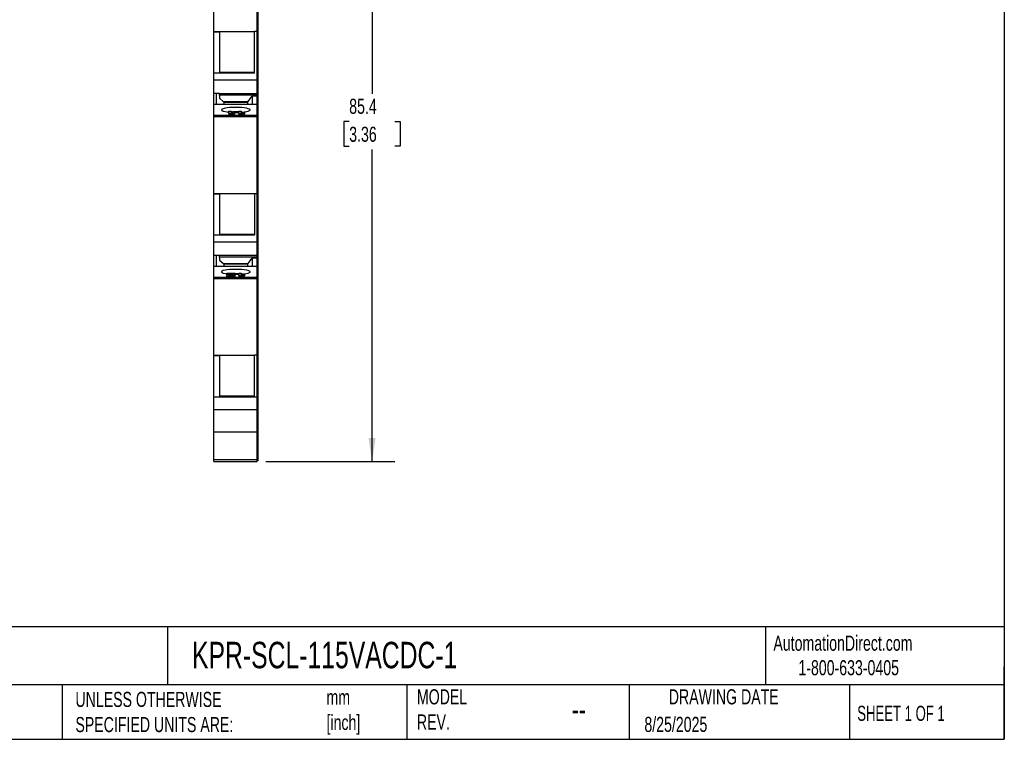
# Model space of a CAD drawing. Header units: millimetres. Extents: x 6 to 273, y 6 to 210.
# Tile 2 of 4: x 135 to 273, y 6 to 107. Entities that reach past the tile are written whole.
import ezdxf

# ---------------------------------------------------------------- set-up
doc = ezdxf.new("R2010")
doc.units = ezdxf.units.MM
doc.linetypes.add('SLD-Solid', pattern=[0])
doc.layers.add('DIMENSIONS', color=140, linetype='SLD-Solid', lineweight=25)
doc.layers.add('TEXT', color=140, linetype='SLD-Solid', lineweight=25)
doc.styles.add('SLDTEXTSTYLE0', font='TXT', dxfattribs={"width": 0.7})
doc.styles.add('SLDTEXTSTYLE1', font='TXT', dxfattribs={"width": 0.65})
doc.dimstyles.new('SLDDIMSTYLE0', dxfattribs={"dimtxt": 2.158008, "dimasz": 3.302, "dimexe": 0, "dimexo": 0.0625, "dimgap": 0.539502, "dimtad": 0, "dimtih": 1, "dimtoh": 1, "dimdec": 1, "dimrnd": 1e-09, "dimzin": 12, "dimdsep": 46, "dimtxsty": 'SLDTEXTSTYLE0', "dimsah": 1, "dimcen": 0.09, "dimadec": 0, "dimazin": 3, "dimtfac": 1, "dimtdec": 1, "dimtofl": 0, "dimtmove": 0, "dimatfit": 3, "dimfxl": 0, "dimfrac": 2, "dimtolj": 1, "dimtzin": 12, "dimarcsym": 0})

# ---------------------------------------------------------------- blocks, each defined once
blk = doc.blocks.new('_D_2')
at = {"layer": 'DIMENSIONS'}
for p, q in [((169.62, 130.66), (187.62, 130.66)), ((184.45, 130.66), (184.45, 96.81)), ((181.24, 92.9), (180.51, 92.9)), ((180.51, 92.9), (180.51, 89.47)), ((187.65, 92.9), (188.38, 92.9)), ((188.38, 92.9), (188.38, 89.47)), ((180.51, 89.47), (181.24, 89.47)), ((184.45, 45.27), (184.45, 88.98)), ((188.38, 89.47), (187.65, 89.47)), ((169.57, 45.27), (187.62, 45.27))]:
    blk.add_line(p, q, dxfattribs=at)
for points in [[(184.45, 130.66), (183.94, 127.36), (184.95, 127.36)], [(184.45, 45.27), (184.95, 48.58), (183.94, 48.58)]]:
    blk.add_solid(points, dxfattribs=at)
at = {"layer": 'DIMENSIONS', "char_height": 2.117, "attachment_point": 1, "style": 'SLDTEXTSTYLE0'}
for s, insert in [('85.4', (181.24, 96.11)), ('3.36', (181.24, 92.19))]:
    blk.add_mtext(s, dxfattribs=dict(at, insert=insert))

msp = doc.modelspace()

# ---------------------------------------------------------------- linework, layer by layer
for p, q in [((162.25, 105.53), (162.25, 116.3)), ((168.3, 116.3), (168.3, 105.53)), ((168.45, 116.3), (168.45, 105.54)), ((162.25, 105.53), (167.95, 105.53)), ((162.25, 105.48), (162.25, 105.53)), ((162.25, 105.48), (163.05, 105.48)), ((162.25, 99.73), (162.25, 105.48)), ((163.05, 105.53), (163.05, 105.48)), ((163.05, 105.48), (163.05, 99.73)), ((168.3, 105.53), (167.95, 105.53)), ((167.95, 99.68), (167.95, 105.53)), ((168.3, 105.54), (168.45, 105.54)), ((168.3, 105.53), (168.3, 98.75)), ((168.45, 105.54), (168.45, 98.81)), ((162.25, 99.73), (163.05, 99.73)), ((162.25, 99.68), (162.25, 99.73)), ((167.95, 99.68), (162.25, 99.68)), ((162.25, 98.75), (162.25, 99.68)), ((167.95, 99.78), (163.05, 99.78)), ((162.25, 98.75), (168.3, 98.75)), ((162.25, 96.88), (162.25, 98.75)), ((168.3, 98.81), (168.45, 98.81)), ((168.3, 98.75), (168.3, 96.85)), ((168.45, 98.81), (168.45, 96.89)), ((162.25, 96.88), (163.05, 96.88)), ((162.25, 95.34), (162.25, 96.88)), ((162.65, 95.34), (162.65, 96.88)), ((163.05, 96.85), (163.05, 96.88)), ((163.05, 96.85), (168.3, 96.85)), ((163.05, 96.59), (163.05, 96.85)), ((168.3, 96.89), (168.45, 96.89)), ((168.3, 96.85), (168.3, 96.59)), ((168.45, 96.89), (168.45, 96.57)), ((162.25, 95.34), (168.3, 95.34)), ((162.25, 93.82), (162.25, 95.34)), ((168.3, 96.59), (163.05, 96.59)), ((163.05, 96.59), (163.05, 96.24)), ((163.05, 96.24), (163.05, 96.17)), ((163.05, 96.17), (163.65, 95.64)), ((167.05, 95.67), (163.61, 95.67)), ((163.65, 95.64), (163.65, 95.34)), ((163.65, 95.64), (167.05, 95.64)), ((167.05, 95.68), (167.65, 96.46)), ((167.05, 95.34), (167.05, 95.68)), ((167.65, 96.46), (167.65, 95.34)), ((168.3, 96.46), (167.65, 96.46)), ((168.3, 96.59), (168.3, 96.46)), ((168.3, 96.57), (168.45, 96.57)), ((168.3, 96.46), (168.3, 95.34)), ((168.3, 96.44), (168.45, 96.44)), ((168.3, 95.34), (168.3, 93.82)), ((168.3, 95.24), (168.45, 95.24)), ((168.45, 96.57), (168.45, 96.44)), ((168.45, 96.44), (168.45, 95.24)), ((168.45, 95.24), (168.45, 93.72)), ((164.25, 94.25), (164.38, 94.26)), ((164.38, 94.36), (164.72, 94.36)), ((164.38, 94.05), (164.38, 94.36)), ((164.65, 94.05), (164.38, 94.05)), ((164.38, 94.05), (164.38, 93.85)), ((164.65, 93.85), (164.38, 93.85)), ((164.65, 94.05), (164.65, 93.85)), ((164.72, 94.36), (164.72, 94.14)), ((165.16, 94.19), (165.16, 94.13)), ((165.16, 94.13), (165.16, 93.93)), ((165.35, 94.31), (165.76, 94.3)), ((165.76, 94.36), (166.11, 94.36)), ((165.76, 94.05), (165.76, 94.36)), ((166.04, 94.05), (165.76, 94.05)), ((165.76, 94.05), (165.76, 93.85)), ((166.04, 93.85), (165.76, 93.85)), ((166.04, 94.05), (166.04, 93.85)), ((166.11, 94.36), (166.11, 94.14)), ((166.55, 94.19), (166.55, 94.13)), ((166.55, 94.13), (166.55, 93.93)), ((162.25, 93.82), (168.3, 93.82)), ((162.25, 93.62), (162.25, 93.82)), ((162.25, 93.62), (168.3, 93.62)), ((162.25, 82.85), (162.25, 93.62)), ((168.3, 93.82), (168.3, 93.62)), ((168.3, 93.72), (168.45, 93.72)), ((168.3, 93.62), (168.3, 82.85)), ((168.3, 93.62), (168.45, 93.62)), ((168.45, 93.72), (168.45, 93.62)), ((168.45, 93.62), (168.45, 82.86)), ((162.25, 82.85), (167.95, 82.85)), ((162.25, 82.8), (162.25, 82.85)), ((162.25, 82.8), (163.05, 82.8)), ((162.25, 77.05), (162.25, 82.8)), ((163.05, 82.85), (163.05, 82.8)), ((163.05, 82.8), (163.05, 77.05)), ((167.95, 82.85), (168.3, 82.85)), ((167.95, 82.85), (167.95, 77)), ((168.3, 82.86), (168.45, 82.86)), ((168.3, 82.85), (168.3, 77)), ((168.45, 82.86), (168.45, 77.02)), ((162.25, 77.05), (163.05, 77.05)), ((162.25, 77), (162.25, 77.05)), ((167.95, 77), (162.25, 77)), ((162.25, 76.07), (162.25, 77)), ((162.25, 76.07), (168.3, 76.07)), ((162.25, 74.2), (162.25, 76.07)), ((167.95, 77.1), (163.05, 77.1)), ((168.3, 77), (168.3, 76.07)), ((168.3, 76.13), (168.45, 76.13)), ((168.3, 76.07), (168.3, 74.17)), ((168.45, 77.02), (168.45, 76.13)), ((168.45, 76.13), (168.45, 74.21)), ((162.25, 74.2), (163.05, 74.2)), ((162.25, 72.65), (162.25, 74.2)), ((162.65, 72.65), (162.65, 74.2)), ((163.05, 74.17), (163.05, 74.2)), ((163.05, 74.17), (168.3, 74.17)), ((163.05, 73.91), (163.05, 74.17)), ((168.3, 73.91), (163.05, 73.91)), ((163.05, 73.91), (163.05, 73.56)), ((163.05, 73.56), (163.05, 73.49)), ((163.05, 73.49), (163.65, 72.96)), ((167.05, 73), (167.65, 73.78)), ((167.65, 73.78), (167.65, 72.65)), ((168.3, 73.78), (167.65, 73.78)), ((168.3, 74.21), (168.45, 74.21)), ((168.3, 74.17), (168.3, 73.91)), ((168.3, 73.91), (168.3, 73.78)), ((168.3, 73.89), (168.45, 73.89)), ((168.3, 73.78), (168.3, 72.65)), ((168.3, 73.76), (168.45, 73.76)), ((168.45, 74.21), (168.45, 73.89)), ((168.45, 73.89), (168.45, 73.76)), ((168.45, 73.76), (168.45, 72.54)), ((162.25, 72.65), (168.3, 72.65)), ((162.25, 71.12), (162.25, 72.65)), ((167.05, 72.99), (163.61, 72.99)), ((163.65, 72.96), (163.65, 72.65)), ((163.65, 72.96), (167.05, 72.96)), ((167.05, 72.65), (167.05, 73)), ((168.3, 72.65), (168.3, 71.12)), ((168.3, 72.54), (168.45, 72.54)), ((168.45, 72.54), (168.45, 71.02)), ((162.25, 70.93), (162.25, 71.12)), ((162.25, 71.12), (168.3, 71.12)), ((162.25, 60.16), (162.25, 70.93)), ((162.25, 70.93), (168.3, 70.93)), ((164.08, 71.61), (164.08, 71.67)), ((164.08, 71.67), (165.25, 71.67)), ((164.75, 71.61), (164.08, 71.61)), ((164.08, 71.61), (164.08, 71.44)), ((164.08, 71.44), (164.08, 71.24)), ((164.49, 71.48), (164.49, 71.42)), ((164.63, 71.35), (164.63, 71.16)), ((164.77, 71.53), (164.77, 71.41)), ((164.86, 71.45), (165.21, 71.45)), ((165.25, 71.47), (165.21, 71.44)), ((165.21, 71.45), (165.21, 71.25)), ((165.25, 71.67), (165.25, 71.47)), ((165.25, 71.61), (165.35, 71.61)), ((165.35, 71.61), (165.76, 71.61)), ((165.76, 71.67), (166.11, 71.67)), ((165.76, 71.35), (165.76, 71.67)), ((166.04, 71.35), (165.76, 71.35)), ((165.76, 71.35), (165.76, 71.16)), ((166.04, 71.16), (165.76, 71.16)), ((166.04, 71.35), (166.04, 71.16)), ((166.11, 71.67), (166.11, 71.44)), ((166.55, 71.49), (166.55, 71.43)), ((166.55, 71.43), (166.55, 71.24)), ((168.3, 71.12), (168.3, 70.93)), ((168.3, 71.02), (168.45, 71.02)), ((168.3, 70.93), (168.3, 60.16)), ((168.3, 70.93), (168.45, 70.93)), ((168.45, 71.02), (168.45, 70.93)), ((168.45, 70.93), (168.45, 60.17)), ((162.25, 60.16), (167.95, 60.16)), ((162.25, 60.11), (162.25, 60.16)), ((162.25, 60.11), (163.05, 60.11)), ((162.25, 54.35), (162.25, 60.11)), ((163.05, 60.16), (163.05, 60.11)), ((163.05, 60.11), (163.05, 54.35)), ((168.3, 60.16), (167.95, 60.16)), ((167.95, 54.3), (167.95, 60.16)), ((168.3, 60.17), (168.45, 60.17)), ((168.3, 60.16), (168.3, 54.3)), ((168.45, 60.17), (168.45, 52.6)), ((162.25, 54.35), (163.05, 54.35)), ((162.25, 54.3), (162.25, 54.35)), ((167.95, 54.3), (162.25, 54.3)), ((162.25, 52.58), (162.25, 54.3)), ((167.95, 54.41), (163.05, 54.41)), ((168.3, 54.3), (167.95, 54.3)), ((168.3, 54.3), (168.3, 52.58)), ((162.25, 52.58), (168.3, 52.58)), ((162.25, 49.44), (162.25, 52.58)), ((168.3, 52.6), (168.45, 52.6)), ((168.3, 52.58), (168.3, 49.44)), ((168.45, 52.6), (168.45, 49.54)), ((162.25, 49.44), (168.3, 49.44)), ((162.25, 45.57), (162.25, 49.44)), ((168.3, 49.54), (168.45, 49.54)), ((168.3, 49.44), (168.3, 45.57)), ((168.45, 49.54), (168.45, 45.66)), ((162.25, 45.57), (168.3, 45.57)), ((162.25, 45.54), (162.25, 45.57)), ((168.3, 45.66), (168.45, 45.66)), ((168.3, 45.64), (168.45, 45.64)), ((168.3, 45.57), (168.3, 45.54)), ((168.45, 45.66), (168.45, 45.64)), ((168.45, 45.64), (168.45, 45.37)), ((162.25, 45.54), (168.3, 45.54)), ((162.25, 45.27), (162.25, 45.54)), ((162.25, 45.27), (168.3, 45.27)), ((162.25, 45.27), (168.3, 45.27)), ((168.3, 45.54), (168.3, 45.27)), ((168.3, 45.37), (168.45, 45.37)), ((168.3, 45.37), (168.45, 45.37))]:
    msp.add_line(p, q)
at = {"flags": 128}
for points in [[(165.35, 94.9), (164.92, 94.89), (164.52, 94.87), (164.16, 94.83), (163.84, 94.78), (163.59, 94.72), (163.42, 94.65), (163.33, 94.58), (163.33, 94.51), (163.42, 94.44), (163.59, 94.37), (163.84, 94.31), (164.16, 94.26), (164.38, 94.24)], [(164.72, 94.29), (164.92, 94.3), (165.35, 94.31)], [(166.11, 94.22), (166.17, 94.22), (166.54, 94.26), (166.85, 94.31), (167.1, 94.37), (167.27, 94.44), (167.36, 94.51), (167.36, 94.58), (167.27, 94.65), (167.1, 94.72), (166.85, 94.78), (166.54, 94.83), (166.17, 94.87), (165.77, 94.89), (165.35, 94.9)], [(166.11, 94.28), (166.17, 94.27), (166.44, 94.25)], [(165.35, 72.2), (164.92, 72.2), (164.52, 72.17), (164.16, 72.14), (163.84, 72.09), (163.59, 72.03), (163.42, 71.96), (163.33, 71.89), (163.33, 71.82), (163.42, 71.74), (163.59, 71.68), (163.84, 71.62), (164.08, 71.58)], [(166.11, 71.53), (166.17, 71.53), (166.54, 71.57), (166.85, 71.62), (167.1, 71.68), (167.27, 71.74), (167.36, 71.82), (167.36, 71.89), (167.27, 71.96), (167.1, 72.03), (166.85, 72.09), (166.54, 72.14), (166.17, 72.17), (165.77, 72.2), (165.35, 72.2)], [(165.25, 71.5), (165.35, 71.5), (165.76, 71.51)], [(166.11, 71.59), (166.17, 71.58), (166.44, 71.56)]]:
    msp.add_lwpolyline(points, dxfattribs=at)
msp.add_arc((165.35, 105.55), 11.36, 266.8505, 272.0922)
for points, knots in [([(165.16, 94.13), (165.14, 94.13), (165.09, 94.13), (165.02, 94.12), (164.94, 94.11), (164.88, 94.1), (164.83, 94.09), (164.8, 94.09), (164.77, 94.08), (164.74, 94.08), (164.71, 94.07), (164.69, 94.06), (164.67, 94.06), (164.66, 94.05), (164.65, 94.05)], [0, 0, 0, 0, 0.104468, 0.218644, 0.343272, 0.47968, 0.54956, 0.61744, 0.683548, 0.748608, 0.812184, 0.874875, 0.937432, 1, 1, 1, 1]), ([(165.16, 93.93), (165.14, 93.93), (165.09, 93.93), (165.02, 93.92), (164.94, 93.91), (164.88, 93.91), (164.83, 93.9), (164.8, 93.89), (164.77, 93.89), (164.74, 93.88), (164.71, 93.87), (164.69, 93.87), (164.67, 93.86), (164.66, 93.86), (164.65, 93.85)], [0, 0, 0, 0, 0.104468, 0.218644, 0.343272, 0.47968, 0.54956, 0.61744, 0.683548, 0.748608, 0.812184, 0.874875, 0.937432, 1, 1, 1, 1]), ([(164.72, 94.14), (164.74, 94.14), (164.77, 94.15), (164.82, 94.16), (164.87, 94.16), (164.93, 94.17), (164.98, 94.18), (165.04, 94.18), (165.1, 94.19), (165.14, 94.19), (165.16, 94.19)], [0, 0, 0, 0, 0.126576, 0.251944, 0.376416, 0.50009, 0.624182, 0.748738, 0.873864, 1, 1, 1, 1]), ([(166.55, 94.13), (166.52, 94.13), (166.47, 94.13), (166.4, 94.12), (166.33, 94.11), (166.27, 94.1), (166.22, 94.09), (166.18, 94.09), (166.15, 94.08), (166.12, 94.08), (166.1, 94.07), (166.07, 94.06), (166.05, 94.06), (166.04, 94.05), (166.04, 94.05)], [0, 0, 0, 0, 0.104468, 0.218644, 0.343272, 0.47968, 0.54956, 0.61744, 0.683548, 0.748608, 0.812184, 0.874875, 0.937432, 1, 1, 1, 1]), ([(166.55, 93.93), (166.52, 93.93), (166.47, 93.93), (166.4, 93.92), (166.33, 93.91), (166.27, 93.91), (166.22, 93.9), (166.18, 93.89), (166.15, 93.89), (166.12, 93.88), (166.1, 93.87), (166.07, 93.87), (166.05, 93.86), (166.04, 93.86), (166.04, 93.85)], [0, 0, 0, 0, 0.104468, 0.218644, 0.343272, 0.47968, 0.54956, 0.61744, 0.683548, 0.748608, 0.812184, 0.874875, 0.937432, 1, 1, 1, 1]), ([(166.11, 94.14), (166.12, 94.14), (166.15, 94.15), (166.2, 94.16), (166.26, 94.16), (166.31, 94.17), (166.37, 94.18), (166.42, 94.18), (166.48, 94.19), (166.53, 94.19), (166.55, 94.19)], [0, 0, 0, 0, 0.126576, 0.251944, 0.376416, 0.50009, 0.624182, 0.748738, 0.873864, 1, 1, 1, 1]), ([(164.08, 71.44), (164.08, 71.44), (164.08, 71.45), (164.09, 71.46), (164.1, 71.47), (164.12, 71.48), (164.14, 71.49), (164.17, 71.5), (164.21, 71.51), (164.24, 71.51), (164.25, 71.52)], [0, 0, 0, 0, 0.119187, 0.236449, 0.352696, 0.469129, 0.589812, 0.717614, 0.854607, 1, 1, 1, 1]), ([(164.63, 71.35), (164.61, 71.35), (164.57, 71.35), (164.51, 71.36), (164.45, 71.36), (164.4, 71.36), (164.35, 71.36), (164.3, 71.37), (164.26, 71.37), (164.22, 71.38), (164.19, 71.38), (164.16, 71.39), (164.13, 71.4), (164.11, 71.41), (164.1, 71.41), (164.09, 71.42), (164.08, 71.43), (164.08, 71.44), (164.08, 71.44)], [0, 0, 0, 0, 0.075659, 0.147355, 0.216046, 0.281648, 0.345399, 0.407414, 0.469007, 0.530047, 0.590287, 0.648525, 0.706151, 0.763099, 0.820424, 0.878501, 0.938237, 1, 1, 1, 1]), ([(164.63, 71.16), (164.61, 71.16), (164.57, 71.16), (164.51, 71.16), (164.45, 71.16), (164.4, 71.16), (164.35, 71.17), (164.3, 71.17), (164.26, 71.18), (164.22, 71.18), (164.19, 71.19), (164.16, 71.19), (164.13, 71.2), (164.11, 71.21), (164.1, 71.22), (164.09, 71.22), (164.08, 71.23), (164.08, 71.24), (164.08, 71.24)], [0, 0, 0, 0, 0.075659, 0.147355, 0.216046, 0.281648, 0.345399, 0.407414, 0.469007, 0.530047, 0.590287, 0.648525, 0.706151, 0.763099, 0.820424, 0.878501, 0.938237, 1, 1, 1, 1]), ([(164.25, 71.52), (164.26, 71.52), (164.27, 71.52), (164.29, 71.53), (164.31, 71.53), (164.34, 71.53), (164.37, 71.54), (164.4, 71.54), (164.44, 71.55), (164.47, 71.56), (164.51, 71.56), (164.55, 71.57), (164.58, 71.57), (164.6, 71.58), (164.63, 71.58), (164.65, 71.58), (164.66, 71.59), (164.69, 71.59), (164.72, 71.6), (164.74, 71.6), (164.75, 71.61)], [0, 0, 0, 0, 0.036975, 0.079191, 0.126357, 0.179191, 0.237016, 0.300569, 0.368792, 0.442751, 0.51603, 0.582484, 0.641776, 0.694624, 0.740683, 0.779592, 0.812076, 0.837816, 0.922566, 1, 1, 1, 1]), ([(164.49, 71.48), (164.48, 71.48), (164.46, 71.47), (164.44, 71.47), (164.43, 71.46), (164.42, 71.45), (164.42, 71.45)], [0, 0, 0, 0, 0.272859, 0.525692, 0.76685, 1, 1, 1, 1]), ([(164.42, 71.45), (164.42, 71.44), (164.42, 71.44), (164.44, 71.43), (164.45, 71.42), (164.48, 71.42), (164.51, 71.41), (164.55, 71.41), (164.59, 71.41), (164.62, 71.41), (164.64, 71.41)], [0, 0, 0, 0, 0.149069, 0.282027, 0.404059, 0.520457, 0.63371, 0.748916, 0.868773, 1, 1, 1, 1]), ([(164.77, 71.53), (164.75, 71.53), (164.72, 71.53), (164.67, 71.52), (164.62, 71.51), (164.59, 71.5), (164.56, 71.5), (164.53, 71.49), (164.51, 71.49), (164.5, 71.48), (164.49, 71.48)], [0, 0, 0, 0, 0.185092, 0.352361, 0.503086, 0.636662, 0.75247, 0.851884, 0.934339, 1, 1, 1, 1]), ([(165.21, 71.45), (165.2, 71.44), (165.2, 71.44), (165.19, 71.43), (165.17, 71.41), (165.15, 71.41), (165.12, 71.4), (165.09, 71.39), (165.06, 71.38), (165.02, 71.38), (164.98, 71.37), (164.94, 71.37), (164.89, 71.36), (164.84, 71.36), (164.79, 71.36), (164.74, 71.36), (164.69, 71.35), (164.65, 71.35), (164.63, 71.35)], [0, 0, 0, 0, 0.079436, 0.154013, 0.224141, 0.289934, 0.352732, 0.412726, 0.470303, 0.527169, 0.583502, 0.639948, 0.696585, 0.753727, 0.812707, 0.872963, 0.935035, 1, 1, 1, 1]), ([(165.21, 71.25), (165.2, 71.25), (165.2, 71.24), (165.19, 71.23), (165.17, 71.22), (165.15, 71.21), (165.12, 71.2), (165.09, 71.19), (165.06, 71.19), (165.02, 71.18), (164.98, 71.17), (164.94, 71.17), (164.89, 71.17), (164.84, 71.16), (164.79, 71.16), (164.74, 71.16), (164.69, 71.16), (164.65, 71.16), (164.63, 71.16)], [0, 0, 0, 0, 0.079436, 0.154013, 0.224141, 0.289934, 0.352732, 0.412726, 0.470303, 0.527169, 0.583502, 0.639948, 0.696585, 0.753727, 0.812707, 0.872963, 0.935035, 1, 1, 1, 1]), ([(164.64, 71.41), (164.65, 71.41), (164.68, 71.41), (164.73, 71.41), (164.76, 71.41), (164.79, 71.42), (164.81, 71.42), (164.82, 71.42), (164.83, 71.43), (164.84, 71.43), (164.85, 71.44), (164.85, 71.44), (164.86, 71.45), (164.86, 71.45), (164.86, 71.45)], [0, 0, 0, 0, 0.116899, 0.225824, 0.330086, 0.435451, 0.490307, 0.548244, 0.610767, 0.677675, 0.749189, 0.826859, 0.910112, 1, 1, 1, 1]), ([(165.25, 71.67), (165.25, 71.66), (165.24, 71.65), (165.22, 71.64), (165.18, 71.62), (165.15, 71.61), (165.11, 71.6), (165.08, 71.59), (165.04, 71.58), (165, 71.58), (164.95, 71.57), (164.89, 71.56), (164.83, 71.54), (164.79, 71.54), (164.77, 71.53)], [0, 0, 0, 0, 0.096365, 0.192676, 0.28962, 0.388653, 0.441891, 0.501722, 0.567848, 0.640863, 0.720348, 0.806622, 0.900008, 1, 1, 1, 1]), ([(166.55, 71.43), (166.52, 71.43), (166.47, 71.43), (166.4, 71.42), (166.33, 71.41), (166.27, 71.41), (166.22, 71.4), (166.18, 71.39), (166.15, 71.39), (166.12, 71.38), (166.1, 71.37), (166.07, 71.37), (166.05, 71.36), (166.04, 71.36), (166.04, 71.35)], [0, 0, 0, 0, 0.104468, 0.218644, 0.343272, 0.47968, 0.54956, 0.61744, 0.683548, 0.748608, 0.812184, 0.874875, 0.937432, 1, 1, 1, 1]), ([(166.55, 71.24), (166.52, 71.24), (166.47, 71.23), (166.4, 71.23), (166.33, 71.22), (166.27, 71.21), (166.22, 71.2), (166.18, 71.2), (166.15, 71.19), (166.12, 71.18), (166.1, 71.18), (166.07, 71.17), (166.05, 71.16), (166.04, 71.16), (166.04, 71.16)], [0, 0, 0, 0, 0.104468, 0.218644, 0.343272, 0.47968, 0.54956, 0.61744, 0.683548, 0.748608, 0.812184, 0.874875, 0.937432, 1, 1, 1, 1]), ([(166.11, 71.44), (166.12, 71.45), (166.15, 71.45), (166.2, 71.46), (166.26, 71.47), (166.31, 71.47), (166.37, 71.48), (166.42, 71.49), (166.48, 71.49), (166.53, 71.49), (166.55, 71.49)], [0, 0, 0, 0, 0.126576, 0.251944, 0.376416, 0.50009, 0.624182, 0.748738, 0.873864, 1, 1, 1, 1])]:
    msp.add_open_spline(points, degree=3, knots=knots)
at = {"layer": 'TEXT'}
for p, q in [((273.05, 209.55), (273.05, 6.35)), ((273.05, 22.13), (6.35, 22.13)), ((155.76, 22.13), (155.76, 13.97)), ((239.58, 22.13), (239.58, 13.97)), ((273.05, 6.35), (273.05, 16.51)), ((273.05, 13.97), (6.35, 13.97)), ((141, 13.97), (141, 6.35)), ((189.3, 13.97), (189.3, 6.35)), ((220.47, 13.97), (220.47, 6.35)), ((251.35, 13.97), (251.35, 6.35)), ((6.35, 6.35), (273.05, 6.35))]:
    msp.add_line(p, q, dxfattribs=at)

# ---------------------------------------------------------------- texts
for s, insert, char_height, attachment_point, style in [('AutomationDirect.com', (240.69, 20.88), 2.1167, 1, 'SLDTEXTSTYLE0'), ('KPR-SCL-115VACDC-1', (159.21, 20.01), 3.7042, 1, 'SLDTEXTSTYLE0'), ('1-800-633-0405', (244.19, 17.44), 2.1167, 1, 'SLDTEXTSTYLE0'), ('UNLESS OTHERWISE ^JSPECIFIED UNITS ARE:', (142.87, 13), 2.1167, 1, 'SLDTEXTSTYLE0'), ('mm^J[inch]', (178.06, 13.3), 2.117, 1, 'SLDTEXTSTYLE0'), ('MODEL ^JREV.', (190.73, 13.36), 2.1167, 1, 'SLDTEXTSTYLE0'), ('DRAWING DATE', (233.73, 13.36), 2.1167, 2, 'SLDTEXTSTYLE0'), ('SHEET 1 OF 1', (252.44, 11.05), 2.1167, 1, 'SLDTEXTSTYLE1'), ('--', (212.43, 12.11), 3.175, 1, 'SLDTEXTSTYLE0'), ('8/25/2025', (222.61, 9.5), 2.117, 1, 'SLDTEXTSTYLE0')]:
    msp.add_mtext(s, dxfattribs=dict(at, insert=insert, char_height=char_height, attachment_point=attachment_point, style=style))

# ---------------------------------------------------------------- dimensions: what is measured, and where the dimension line sits
at = {"layer": 'DIMENSIONS'}
dim = msp.add_linear_dim(base=(184.45, 45.27), p1=(168.35, 130.66), p2=(168.3, 45.27), angle=90, dimstyle='SLDDIMSTYLE0', dxfattribs=at)
dim.commit()
dim.dimension.update_dxf_attribs({"geometry": '_D_2', "text_midpoint": (184.45, 92.9), "dimtype": 160})

doc.saveas('drawing.dxf')
